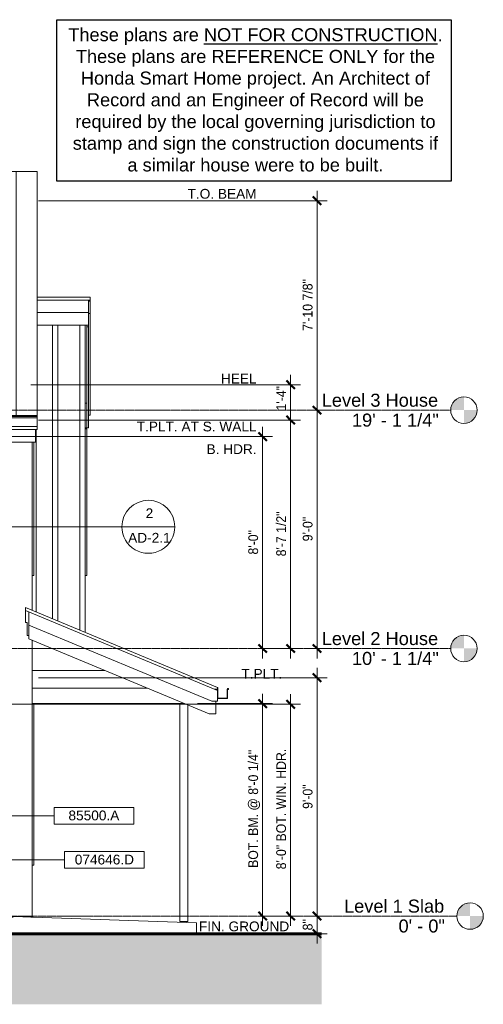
# Model space of a CAD drawing. Header units: inches. Extents: x -676 to 164, y -40 to 406.
# Tile 3 of 3: x -46 to 164, y -40 to 406. Entities that reach past the tile are written whole.
import ezdxf

# ---------------------------------------------------------------- set-up
doc = ezdxf.new("R2010")
doc.units = ezdxf.units.IN
doc.header["$MEASUREMENT"] = 0
doc.linetypes.add('Grid Line 1_2_', pattern=[0.875, 0.5, -0.125, 0.125, -0.125])
for name, color, linetype, lineweight in [('A-ANNO-DIMS', 1, 'Continuous', 9), ('A-ANNO-DIMS-48', 1, 'Continuous', 9), ('A-ANNO-NOTE', 2, 'Continuous', 9), ('A-ANNO-SYMB', 6, 'Continuous', 9), ('A-ANNO-TEXT', 2, 'Continuous', 9), ('A-DETL', 5, 'Continuous', 9), ('A-DETL-GENF', 3, 'Continuous', 9), ('A-FLOR-LEVL', 6, 'Continuous', 9), ('A-FLOR-OTLN', 6, 'Continuous', 18), ('A-GLAZ', 6, 'Continuous', 18), ('A-ROOF', 4, 'Continuous', 18), ('A-ROOF-OTLN', 4, 'Continuous', 9), ('A-ROOF-PATT', 8, 'Continuous', 18), ('A-WALL', 2, 'Continuous', 18), ('A-WALL-MBNI', 2, 'Continuous', 18), ('A-WALL-PATT', 2, 'Continuous', 18), ('I-WALL', 2, 'Continuous', 18), ('S-BEAM', 4, 'Continuous', 9), ('S-COLS', 6, 'Continuous', 9), ('S-FNDN-FTNG', 4, 'Continuous', 18)]:
    doc.layers.add(name, color=color, linetype=linetype, lineweight=lineweight)
doc.styles.add('Arial', font='arial.ttf', dxfattribs={"height": 5.901198})
doc.styles.add('Arial_1', font='arial.ttf', dxfattribs={"height": 4.425898})
doc.styles.add('Arial_2', font='arial.ttf', dxfattribs={"width": 0.9, "height": 4.425898})
doc.dimstyles.new('Linear_-_3_32__Arial_2', dxfattribs={"dimscale": 12, "dimtxt": 4.5, "dimasz": 0.3125, "dimexe": 0.375, "dimexo": 0.375, "dimgap": 0.0625, "dimtad": 1, "dimdec": 3, "dimrnd": 0.125, "dimzin": 3, "dimdsep": 46, "dimlunit": 4, "dimtxsty": 'Arial_2', "dimblk1": 'OBLIQUE', "dimblk2": 'OBLIQUE', "dimsah": 1, "dimcen": 0.09, "dimdle": 0.375, "dimazin": 0, "dimtfac": 1, "dimtdec": 3, "dimtix": 1, "dimtmove": 0, "dimatfit": 3, "dimfxl": 1, "dimtvp": 1, "dimfrac": 2, "dimtolj": 1, "dimtzin": 0, "dimarcsym": 2})
doc.dimstyles.new('Linear_-_3_32__Arial_2_1', dxfattribs={"dimscale": 12, "dimtxt": 4.5, "dimasz": 0.3125, "dimexe": 0.375, "dimexo": 0.375, "dimgap": 0.0625, "dimtad": 1, "dimdec": 3, "dimrnd": 0.125, "dimzin": 3, "dimdsep": 46, "dimlunit": 4, "dimtxsty": 'Arial_2', "dimblk1": 'OBLIQUE', "dimblk2": 'OBLIQUE', "dimsah": 1, "dimcen": 0.09, "dimdle": 0.375, "dimazin": 0, "dimtfac": 1, "dimtdec": 3, "dimtix": 1, "dimtmove": 2, "dimatfit": 3, "dimfxl": 1, "dimtvp": 1, "dimfrac": 2, "dimtolj": 1, "dimtzin": 0, "dimarcsym": 2})

# ---------------------------------------------------------------- blocks, each defined once
blk = doc.blocks.new('Trus Joist - TimberStrand LSL - Post Column - TimberStrand_ 1_3E _ 3 1_2 x 3 1_2_-2847138-Exterior South Elevation')
at = {"layer": 'S-COLS'}
for p, q in [((26.21, 96.25), (26.21, -2.5)), ((28.26, 96.25), (26.21, 96.25)), ((29.71, 95.65), (29.71, -2.5)), ((29.71, -2.5), (26.21, -2.5))]:
    blk.add_line(p, q, dxfattribs=at)
blk = doc.blocks.new('Single Casement - 2050CS-1928333-Exterior South Elevation')
at = {"layer": 'A-GLAZ'}
for p in [(-39.91, 214.78), (-40.66, 154.25)]:
    blk.add_line(p, (-39.91, 154.25), dxfattribs=at)
blk = doc.blocks.new('Single Casement - 2050CS-1928328-Exterior South Elevation')
at = {"layer": 'A-GLAZ'}
for p, q in [((-15.91, 220.75), (-16.66, 220.75)), ((-15.91, 220.75), (-15.91, 154.25)), ((-16.66, 154.25), (-15.91, 154.25))]:
    blk.add_line(p, q, dxfattribs=at)
blk = doc.blocks.new('Single Casement - 30510CS-2777514-Exterior South Elevation')
at = {"layer": 'A-GLAZ'}
for p in [(-39.91, 96.25), (-40.66, 23)]:
    blk.add_line(p, (-39.91, 23), dxfattribs=at)
blk = doc.blocks.new('Dimension Lumber - 4x8-2847089-Exterior South Elevation')
at = {"layer": 'S-BEAM'}
blk.add_line((-40.66, 96.25), (28.26, 96.25), dxfattribs=at)
blk = doc.blocks.new('House Slab Perimeter Insulation - House Slab Perimeter Insulation-2402339-Exterior South Elevation')
at = {"layer": 'S-FNDN-FTNG'}
for p, q in [((-524.29, -0.54), (-522.29, 0)), ((-524.29, -8), (-524.29, -0.54)), ((-49.29, -0.54), (-524.29, -0.54)), ((-40.29, -0.54), (-42.29, 0)), ((-40.29, -0.54), (-41.25, -0.54)), ((-40.29, -0.57), (-40.29, -0.54))]:
    blk.add_line(p, q, dxfattribs=at)
blk = doc.blocks.new('Level - Level Head - Circle-50818-Exterior South Elevation')
at = {"layer": 'A-FLOR-LEVL'}
h = blk.add_hatch(color=256, dxfattribs=at)
edge = h.paths.add_edge_path(flags=0)
edge.add_line((157.53, 0), (151.53, 0))
edge.add_arc((157.53, 0), 6, 90, 180, ccw=False)
edge.add_line((157.53, 6), (157.53, 0))
h = blk.add_hatch(color=256, dxfattribs=at)
edge = h.paths.add_edge_path(flags=0)
edge.add_line((157.53, -6), (157.53, 0))
edge.add_line((157.53, 0), (163.53, 0))
edge.add_arc((157.53, 0), 6, 270, 360, ccw=False)
blk.add_circle((157.53, 0), 6, dxfattribs=at)
blk = doc.blocks.new('Drafting View - Section Head - no arrow-55309-Exterior South Elevation')
at = {"layer": 'A-ANNO-SYMB'}
for start, end in [(90, 270), (270, 90)]:
    blk.add_arc((-110.2, 278.14), 12, start, end, dxfattribs=at)
blk = doc.blocks.new('DIMBLOCK1-Exterior South Elevation')
at = {"layer": 'A-ANNO-DIMS-48', "lineweight": 50, "transparency": 16777216}
for p, q in [((63.63, 217.25), (61.76, 219.12)), ((63.63, 217.25), (65.51, 215.37)), ((63.63, 121.25), (61.76, 123.13)), ((63.63, 121.25), (65.51, 119.38))]:
    blk.add_line(p, q, dxfattribs=at)
at = {"layer": 'A-ANNO-DIMS-48', "transparency": 16777216}
for p, q in [((63.63, 221.75), (63.63, 116.75)), ((-83.54, 217.25), (68.13, 217.25)), ((63.63, 217.25), (-83.54, 217.25)), ((61.79, 121.25), (68.13, 121.25)), ((63.63, 121.25), (61.79, 121.25))]:
    blk.add_line(p, q, dxfattribs=at)
at = {"layer": 'A-ANNO-DIMS-48', "color": 0, "transparency": 16777216, "insert": (57.14, 163.82), "char_height": 4.426, "width": 13.0431, "attachment_point": 1, "rotation": 90, "line_spacing_factor": 0.938532, "style": 'Arial_2'}
blk.add_mtext('8\'-0"', dxfattribs=at)
blk = doc.blocks.new('_Oblique')
at = {"color": 0, "linetype": 'ByBlock', "lineweight": -2}
blk.add_line((-0.5, -0.5), (0.5, 0.5), dxfattribs=at)
blk = doc.blocks.new('DIMBLOCK2-Exterior South Elevation')
at = {"layer": 'A-ANNO-DIMS-48', "lineweight": 50, "transparency": 16777216}
for p, q in [((88.28, 324.17), (86.41, 326.04)), ((88.28, 324.17), (90.16, 322.29)), ((88.28, 229.25), (86.41, 231.12)), ((88.28, 229.25), (90.16, 227.37))]:
    blk.add_line(p, q, dxfattribs=at)
at = {"layer": 'A-ANNO-DIMS-48', "transparency": 16777216}
for p, q in [((88.28, 328.67), (88.28, 229.25)), ((-37.79, 324.17), (92.78, 324.17)), ((88.28, 324.17), (-37.79, 324.17)), ((86.44, 229.25), (92.78, 229.25)), ((88.28, 229.25), (86.44, 229.25))]:
    blk.add_line(p, q, dxfattribs=at)
at = {"layer": 'A-ANNO-DIMS-48', "color": 0, "transparency": 16777216, "insert": (81.79, 265.18), "char_height": 4.426, "width": 27.6646, "attachment_point": 1, "rotation": 90, "line_spacing_factor": 0.938532, "style": 'Arial_2'}
blk.add_mtext('7\'-10 7/8"', dxfattribs=at)
blk = doc.blocks.new('DIMBLOCK3-Exterior South Elevation')
at = {"layer": 'A-ANNO-DIMS-48', "lineweight": 50, "transparency": 16777216}
for p, q in [((88.28, 229.25), (86.41, 231.12)), ((88.28, 229.25), (90.16, 227.37)), ((88.28, 121.25), (86.41, 123.13)), ((88.28, 121.25), (90.16, 119.38))]:
    blk.add_line(p, q, dxfattribs=at)
at = {"layer": 'A-ANNO-DIMS-48', "transparency": 16777216}
for p, q in [((86.44, 229.25), (92.78, 229.25)), ((88.28, 229.25), (86.44, 229.25)), ((88.28, 229.25), (88.28, 116.75)), ((86.44, 121.25), (92.78, 121.25)), ((88.28, 121.25), (86.44, 121.25))]:
    blk.add_line(p, q, dxfattribs=at)
at = {"layer": 'A-ANNO-DIMS-48', "color": 0, "transparency": 16777216, "insert": (81.79, 169.82), "char_height": 4.426, "width": 13.0431, "attachment_point": 1, "rotation": 90, "line_spacing_factor": 0.938532, "style": 'Arial_2'}
blk.add_mtext('9\'-0"', dxfattribs=at)
blk = doc.blocks.new('DIMBLOCK4-Exterior South Elevation')
at = {"layer": 'A-ANNO-DIMS-48', "lineweight": 50, "transparency": 16777216}
for p, q in [((76.28, 240.75), (74.41, 242.62)), ((76.28, 240.75), (78.16, 238.88)), ((76.28, 224.75), (74.41, 226.62)), ((76.28, 224.75), (78.16, 222.87))]:
    blk.add_line(p, q, dxfattribs=at)
at = {"layer": 'A-ANNO-DIMS-48', "transparency": 16777216}
for p, q in [((76.28, 245.25), (76.28, 224.75)), ((-41.29, 240.75), (80.78, 240.75)), ((76.28, 240.75), (-41.29, 240.75)), ((-37.79, 224.75), (80.78, 224.75)), ((76.28, 224.75), (-37.79, 224.75))]:
    blk.add_line(p, q, dxfattribs=at)
at = {"layer": 'A-ANNO-DIMS-48', "color": 0, "transparency": 16777216, "insert": (69.79, 229.12), "char_height": 4.426, "width": 13.0431, "attachment_point": 1, "rotation": 90, "line_spacing_factor": 0.938532, "style": 'Arial_2'}
blk.add_mtext('1\'-4"', dxfattribs=at)
blk = doc.blocks.new('DIMBLOCK5-Exterior South Elevation')
at = {"layer": 'A-ANNO-DIMS-48', "transparency": 16777216}
for p, q in [((-37.79, 224.75), (80.78, 224.75)), ((76.28, 224.75), (-37.79, 224.75)), ((76.28, 224.75), (76.28, 116.75)), ((74.43, 121.25), (80.78, 121.25)), ((76.28, 121.25), (74.43, 121.25))]:
    blk.add_line(p, q, dxfattribs=at)
at = {"layer": 'A-ANNO-DIMS-48', "lineweight": 50, "transparency": 16777216}
for p, q in [((76.28, 224.75), (74.41, 226.62)), ((76.28, 224.75), (78.16, 222.87)), ((76.28, 121.25), (74.41, 123.13)), ((76.28, 121.25), (78.16, 119.38))]:
    blk.add_line(p, q, dxfattribs=at)
at = {"layer": 'A-ANNO-DIMS-48', "color": 0, "transparency": 16777216, "insert": (69.79, 163), "char_height": 4.426, "width": 24.0092, "attachment_point": 1, "rotation": 90, "line_spacing_factor": 0.938532, "style": 'Arial_2'}
blk.add_mtext('8\'-7 1/2"', dxfattribs=at)
blk = doc.blocks.new('DIMBLOCK6-Exterior South Elevation')
at = {"layer": 'A-ANNO-DIMS-48', "transparency": 16777216}
for p, q in [((63.63, 100.75), (63.63, -4.5)), ((34.21, 96.25), (68.13, 96.25)), ((63.63, 96.25), (34.21, 96.25)), ((61.79, 0), (68.13, 0)), ((63.63, 0), (61.79, 0))]:
    blk.add_line(p, q, dxfattribs=at)
at = {"layer": 'A-ANNO-DIMS-48', "lineweight": 50, "transparency": 16777216}
for p, q in [((63.63, 96.25), (61.76, 98.12)), ((63.63, 96.25), (65.51, 94.37)), ((63.63, 0), (61.76, 1.88)), ((63.63, 0), (65.51, -1.88))]:
    blk.add_line(p, q, dxfattribs=at)
at = {"layer": 'A-ANNO-DIMS-48', "color": 0, "transparency": 16777216, "insert": (57.14, 21.82), "char_height": 4.4259, "width": 63.1385, "attachment_point": 1, "rotation": 90, "line_spacing_factor": 0.938532, "style": 'Arial_2'}
blk.add_mtext('BOT. BM. @ 8\'-0 1/4"', dxfattribs=at)
blk = doc.blocks.new('DIMBLOCK7-Exterior South Elevation')
at = {"layer": 'A-ANNO-DIMS-48', "transparency": 16777216}
for p, q in [((88.28, 112.5), (88.28, 0)), ((-37.79, 108), (92.78, 108)), ((88.28, 108), (-37.79, 108)), ((86.44, 0), (92.78, 0)), ((88.28, 0), (86.44, 0))]:
    blk.add_line(p, q, dxfattribs=at)
at = {"layer": 'A-ANNO-DIMS-48', "lineweight": 50, "transparency": 16777216}
for p, q in [((88.28, 108), (86.41, 109.88)), ((88.28, 108), (90.16, 106.12)), ((88.28, 0), (86.41, 1.88)), ((88.28, 0), (90.16, -1.88))]:
    blk.add_line(p, q, dxfattribs=at)
at = {"layer": 'A-ANNO-DIMS-48', "color": 0, "transparency": 16777216, "insert": (81.79, 48.57), "char_height": 4.426, "width": 13.0431, "attachment_point": 1, "rotation": 90, "line_spacing_factor": 0.938532, "style": 'Arial_2'}
blk.add_mtext('9\'-0"', dxfattribs=at)
blk = doc.blocks.new('DIMBLOCK8-Exterior South Elevation')
at = {"layer": 'A-ANNO-DIMS-48', "lineweight": 50, "transparency": 16777216}
for p, q in [((88.28, 0), (86.41, 1.88)), ((88.28, 0), (90.16, -1.88)), ((88.28, -8), (86.41, -6.13)), ((88.28, -8), (90.16, -9.88))]:
    blk.add_line(p, q, dxfattribs=at)
at = {"layer": 'A-ANNO-DIMS-48', "transparency": 16777216}
for p, q in [((86.44, 0), (92.78, 0)), ((88.28, 0), (86.44, 0)), ((88.28, 0), (88.28, -12.5)), ((86.44, -8), (92.78, -8)), ((88.28, -8), (86.44, -8))]:
    blk.add_line(p, q, dxfattribs=at)
at = {"layer": 'A-ANNO-DIMS-48', "color": 0, "transparency": 16777216, "insert": (81.79, -6.49), "char_height": 4.426, "width": 5.9815, "attachment_point": 1, "rotation": 90, "line_spacing_factor": 0.938532, "style": 'Arial_2'}
blk.add_mtext('8"', dxfattribs=at)
blk = doc.blocks.new('DIMBLOCK9-Exterior South Elevation')
at = {"layer": 'A-ANNO-DIMS-48', "transparency": 16777216}
for p, q in [((76.28, 100.5), (76.28, -4.5)), ((-83.54, 96), (80.78, 96)), ((76.28, 96), (-83.54, 96)), ((74.43, 0), (80.78, 0)), ((76.28, 0), (74.43, 0))]:
    blk.add_line(p, q, dxfattribs=at)
at = {"layer": 'A-ANNO-DIMS-48', "lineweight": 50, "transparency": 16777216}
for p, q in [((76.28, 96), (74.41, 97.87)), ((76.28, 96), (78.16, 94.12)), ((76.28, 0), (74.41, 1.88)), ((76.28, 0), (78.16, -1.88))]:
    blk.add_line(p, q, dxfattribs=at)
at = {"layer": 'A-ANNO-DIMS-48', "color": 0, "transparency": 16777216, "insert": (69.79, 21.17), "char_height": 4.4259, "width": 64.3846, "attachment_point": 1, "rotation": 90, "line_spacing_factor": 0.938532, "style": 'Arial_2'}
blk.add_mtext('8\'-0" BOT. WIN. HDR.', dxfattribs=at)
blk = doc.blocks.new('Keynote Tag - Keynote Number - Boxed - Small-135510-Exterior South Elevation')
at = {"layer": 'A-ANNO-NOTE'}
for p, q in [((-675.17, 313.06), (-675.17, 320.61)), ((-675.17, 320.61), (-639.17, 320.61)), ((-639.17, 320.61), (-639.17, 313.06)), ((-675.17, 313.06), (-639.17, 313.06))]:
    blk.add_line(p, q, dxfattribs=at)

msp = doc.modelspace()

# ---------------------------------------------------------------- hatches: boundary and pattern name
at = {"layer": 'A-DETL-GENF'}
msp.add_hatch(color=9, dxfattribs=at).paths.add_polyline_path([(-363.7011, -39.9906), (90.3235, -39.9906), (90.3235, -8), (-643.1496, -8), (-643.1496, -39.9906), (-410.2759, -39.9906)], flags=0)
at = {"layer": 'A-ROOF-PATT', "lineweight": 9}
h = msp.add_hatch(dxfattribs=at)
h.set_pattern_fill('FP_4', color=256, style=0, pattern_type=2)
h.set_pattern_definition([(90, (0, 286.572), (-16, 1e-15), [])])
h.paths.add_polyline_path([(-526.1611, 226.8281), (-38.4111, 226.8281), (-38.4111, 337.401), (-526.1611, 337.401), (-526.1611, 239.7775)], flags=0)
h.paths.add_polyline_path([(-433.5633, 238.1251), (-471.1611, 238.1251), (-471.1611, 326.9135), (-411.1611, 326.9135), (-411.1611, 238.1251)], flags=0)
h.paths.add_polyline_path([(-408.4736, 238.1251), (-408.4736, 326.9135), (-348.4736, 326.9135), (-348.4736, 238.1251), (-386.9885, 238.1251)], flags=0)
h.paths.add_polyline_path([(-317.1264, 238.1251), (-345.7861, 238.1251), (-345.7861, 326.9135), (-285.7861, 326.9135), (-285.7861, 238.1251), (-293.839, 238.1251)], flags=0)
h.paths.add_polyline_path([(-283.0986, 238.1251), (-283.0986, 326.9135), (-223.0986, 326.9135), (-223.0986, 238.1251), (-270.5516, 238.1251)], flags=0)
h.paths.add_polyline_path([(-220.4111, 238.1251), (-220.4111, 326.9135), (-160.4111, 326.9135), (-160.4111, 238.1251), (-177.4022, 238.1251)], flags=0)
h.paths.add_polyline_path([(-97.7236, 238.1251), (-157.7236, 238.1251), (-157.7236, 326.9135), (-97.7236, 326.9135), (-97.7236, 239.7775)], flags=0)
at = {"layer": 'A-WALL-PATT', "lineweight": 9}
h = msp.add_hatch(dxfattribs=at)
h.set_pattern_fill('FP_6', color=256, style=0, pattern_type=2)
h.set_pattern_definition([(0, (-46.724, 121.25), (0, 10), [])])
h.paths.add_polyline_path([(11.4639, 103.25), (-40.6611, 124.9688), (-40.6611, 103.25), (8.8968, 103.25)], flags=0)

# ---------------------------------------------------------------- linework, layer by layer
msp.add_lwpolyline([(-29.6105, 406.1872), (148.9606, 406.1872), (148.9606, 333.0374), (-29.6105, 333.0374)], close=True)
at = {"layer": 'A-ANNO-NOTE'}
for p, q in [((-99.9217, 45.4244), (-30.7505, 45.4244)), ((-84.6577, 25.4315), (-26.0005, 25.4315))]:
    msp.add_line(p, q, dxfattribs=at)
at = {"layer": 'A-ANNO-SYMB'}
for q in [(-84.2047, 176.3977), (23.8906, 176.3977)]:
    msp.add_line((-0.1094, 176.3977), q, dxfattribs=at)
at = {"layer": 'A-DETL', "lineweight": 60}
msp.add_line((90.3235, -8), (-643.1496, -8), dxfattribs=at)
at = {"layer": 'A-FLOR-OTLN'}
for p, q in [((-49.2861, -0.2582), (33.7139, -3.125)), ((33.7139, -3.125), (33.7139, -7.1274))]:
    msp.add_line(p, q, dxfattribs=at)
at = {"layer": 'A-ROOF'}
for p, q in [((-38.4111, 337.401), (-526.1611, 337.401)), ((-38.4111, 226.8281), (-38.4111, 337.401)), ((-38.4111, 280.3813), (-14.4111, 280.3813)), ((-14.4111, 279.0284), (-38.4111, 279.0284)), ((-14.4111, 280.3813), (-14.4111, 278.6534)), ((-43.7861, 139.8802), (43.2139, 103.6302)), ((-43.7861, 139.8802), (-43.7861, 138.4583)), ((43.2139, 102.2083), (-43.7861, 138.4583)), ((43.2139, 103.6302), (43.2139, 102.2083))]:
    msp.add_line(p, q, dxfattribs=at)
at = {"layer": 'A-ROOF-OTLN'}
for p, q in [((-15.1741, 279.0284), (-15.1741, 267.7784)), ((-14.4111, 278.6534), (-15.1741, 278.6534)), ((-14.4111, 226.9347), (-14.4111, 278.6534)), ((-15.1741, 273.5284), (-38.4111, 273.5284)), ((-15.1611, 272.9841), (-14.4111, 272.9841)), ((-15.1611, 221.1847), (-15.1611, 272.9841)), ((-15.1741, 267.7784), (-38.4111, 267.7784)), ((-15.9111, 221.1847), (-15.9111, 267.7784)), ((-15.9111, 267.0572), (-15.1611, 267.0572)), ((-16.6611, 232.4347), (-15.9111, 232.4347)), ((-38.4111, 226.8281), (-526.1611, 226.8281)), ((-38.4111, 226.3281), (-526.1611, 226.3281)), ((-38.4111, 225.8281), (-526.1611, 225.8281)), ((-38.4111, 226.8281), (-38.4111, 220.5312)), ((-15.1611, 226.9347), (-14.4111, 226.9347)), ((-38.4111, 221.8281), (-526.1611, 221.8281)), ((-38.4111, 220.5312), (-526.1611, 220.5312)), ((-39.1611, 214.7812), (-39.1611, 220.5312)), ((-16.6611, 221.1847), (-15.1611, 221.1847)), ((-39.1611, 214.7812), (-525.4111, 214.7812)), ((-43.7861, 138.4583), (-43.7861, 132.9583)), ((-42.2861, 125.6458), (-42.2861, 137.8333)), ((-43.7861, 132.9583), (-43.0361, 132.9583)), ((-43.0361, 132.9583), (-43.0361, 127.2083)), ((40.6139, 97.3333), (-42.2861, 131.875)), ((-43.0361, 127.2083), (-42.2861, 127.2083)), ((39.4639, 91.5833), (-42.2861, 125.6458)), ((41.7139, 102.8333), (43.2139, 102.8333)), ((43.3389, 103.6302), (43.2139, 103.6302)), ((43.3389, 98.7552), (43.3389, 103.6302)), ((48.0889, 102.7552), (47.5889, 102.7552)), ((47.5889, 102.7552), (47.5889, 98.7552)), ((48.2139, 103.1302), (47.7139, 103.1302)), ((47.7139, 103.1302), (47.7139, 103.0052)), ((47.7139, 103.0052), (48.0889, 103.0052)), ((47.7139, 98.6302), (47.7139, 102.6302)), ((47.7139, 102.6302), (48.2139, 102.6302)), ((48.0889, 103.0052), (48.0889, 102.7552)), ((48.2139, 102.6302), (48.2139, 103.1302)), ((43.2139, 102.2083), (43.2139, 97.3333)), ((43.2139, 98.6302), (47.7139, 98.6302)), ((47.5889, 98.7552), (43.3389, 98.7552)), ((43.2139, 97.3333), (40.6139, 97.3333)), ((42.4639, 91.5833), (42.4639, 97.3333)), ((42.4639, 91.5833), (39.4639, 91.5833))]:
    msp.add_line(p, q, dxfattribs=at)
at = {"layer": 'A-WALL'}
msp.add_line((33.7139, -7.1274), (33.7139, -8), dxfattribs=at)
at = {"layer": 'A-WALL-MBNI', "lineweight": 9}
for p, q in [((-31.5361, 134.776), (-31.5361, 267.7784)), ((-29.0361, 133.7344), (-29.0361, 267.7784)), ((-19.1611, 129.6198), (-19.1611, 267.7784)), ((-16.6611, 128.5781), (-16.6611, 267.7784)), ((-38.9111, 137.849), (-38.9111, 220.5312)), ((-40.6611, 138.5781), (-40.6611, 214.7812)), ((-40.6611, 124.9688), (-40.6611, 0)), ((-40.6611, 0), (-46.9111, 0))]:
    msp.add_line(p, q, dxfattribs=at)
at = {"layer": 'I-WALL'}
msp.add_line((-40.6611, 103.25), (11.4639, 103.25), dxfattribs=at)

# ---------------------------------------------------------------- block references
at = {"layer": 'A-ANNO-NOTE'}
for p in [(644.4211, -271.4088), (649.1711, -291.4017)]:
    msp.add_blockref('Keynote Tag - Keynote Number - Boxed - Small-135510-Exterior South Elevation', p, dxfattribs=at)
at = {"layer": 'A-ANNO-SYMB', "rotation": 270.0000000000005}
msp.add_blockref('Drafting View - Section Head - no arrow-55309-Exterior South Elevation', (-266.2497, 66.1989), dxfattribs=at)
at = {"layer": 'A-FLOR-LEVL'}
for p in [(-2.757, 229.25), (-2.757, 121.25), (0, 0)]:
    msp.add_blockref('Level - Level Head - Circle-50818-Exterior South Elevation', p, dxfattribs=at)
at = {"layer": 'A-GLAZ'}
for name in ['Single Casement - 2050CS-1928328-Exterior South Elevation', 'Single Casement - 2050CS-1928333-Exterior South Elevation', 'Single Casement - 30510CS-2777514-Exterior South Elevation']:
    msp.add_blockref(name, (0, 0), dxfattribs=at)
at = {"layer": 'S-BEAM'}
msp.add_blockref('Dimension Lumber - 4x8-2847089-Exterior South Elevation', (0, 0), dxfattribs=at)
at = {"layer": 'S-COLS'}
msp.add_blockref('Trus Joist - TimberStrand LSL - Post Column - TimberStrand_ 1_3E _ 3 1_2 x 3 1_2_-2847138-Exterior South Elevation', (0, 0), dxfattribs=at)
at = {"layer": 'S-FNDN-FTNG'}
msp.add_blockref('House Slab Perimeter Insulation - House Slab Perimeter Insulation-2402339-Exterior South Elevation', (0, 0), dxfattribs=at)

# ---------------------------------------------------------------- texts
at = {"insert": (60.3642, 402.345), "char_height": 5.9011976, "width": 170.64303, "attachment_point": 2, "style": 'Arial'}
msp.add_mtext('These plans are {\\LNOT FOR CONSTRUCTION}. These plans are REFERENCE ONLY for the Honda Smart Home project. An Architect of Record and an Engineer of Record will be required by the local governing jurisdiction to stamp and sign the construction documents if a similar house were to be built.', dxfattribs=at)
at = {"layer": 'A-ANNO-SYMB', "char_height": 4.4259, "attachment_point": 2, "line_spacing_factor": 0.938532, "style": 'Arial_1'}
for s, insert, width in [('2', (12.3745, 184.7379), 4.104), ('AD-2.1', (12.3745, 173.6337), 22.896)]:
    msp.add_mtext(s, dxfattribs=dict(at, insert=insert, width=width))
at = {"layer": 'A-ANNO-TEXT', "color": 7, "attachment_point": 3, "line_spacing_factor": 0.938532, "style": 'Arial_1'}
for s, insert, char_height, width in [('T.O. BEAM', (60.8986, 329.501), 4.4259, 37.206), ('HEEL', (60.8986, 245.751), 4.4259, 19.224), ('T.PLT. AT S. WALL', (60.8986, 224.0447), 4.425898, 64.638), ('B. HDR.', (60.8986, 213.7947), 4.4259, 26.946), ('T.PLT.', (72.5558, 111.996), 4.4259, 22.086), ('FIN. GROUND', (75.6689, -2.4606), 4.425898, 48.546)]:
    msp.add_mtext(s, dxfattribs=dict(at, insert=insert, char_height=char_height, width=width))
at = {"layer": 'A-FLOR-LEVL', "attachment_point": 3, "line_spacing_factor": 0.938532, "style": 'Arial', "bg_fill": 3, "box_fill_scale": 1.25, "bg_fill_color": 0, "bg_fill_transparency": 0}
for s, insert, char_height, width in [('Level 3 House', (143.0941, 236.7093), 5.901198, 62.856), ('19\' - 1 1/4"', (143.3881, 227.6937), 5.901198, 46.872), ('Level 2 House', (143.0941, 128.7093), 5.901198, 62.856), ('10\' - 1 1/4"', (143.3881, 119.6937), 5.901198, 46.872), ('Level 1 Slab', (145.8511, 7.4593), 5.901198, 54.144), ('0\' - 0"', (146.1451, -1.5563), 5.9012, 24.984)]:
    msp.add_mtext(s, dxfattribs=dict(at, insert=insert, char_height=char_height, width=width))

# ---------------------------------------------------------------- dimensions: what is measured, and where the dimension line sits
at = {"layer": 'A-ANNO-DIMS'}
dim = msp.add_linear_dim(base=(76.2833, 224.75), p1=(-45.7861, 240.75), p2=(-42.2861, 224.75), angle=90, dimstyle='Linear_-_3_32__Arial_2_1', override={"dimpost": '<>', "dimfxl": 16.378339}, dxfattribs=at)
dim.commit()
dim.dimension.update_dxf_attribs({"geometry": 'DIMBLOCK4-Exterior South Elevation', "text_midpoint": (72.7426, 235.6391), "dimtype": 160, "text_rotation": 90})
for base, p1, p2, override, picture, middle in [((76.2833, 121.25), (-42.2861, 224.75), (78.9349, 121.25), {"dimpost": '<>', "dimfxl": 159.395078}, 'DIMBLOCK5-Exterior South Elevation', (73.2448, 173)), ((63.6346, 121.25), (-88.0365, 217.25), (66.2863, 121.25), {"dimpost": '<>', "dimfxl": 181.745764}, 'DIMBLOCK1-Exterior South Elevation', (60.6249, 169.25)), ((88.2842, 0), (-42.2861, 108), (90.9359, 0), {"dimpost": '<>', "dimfxl": 171.499591}, 'DIMBLOCK7-Exterior South Elevation', (85.2745, 54)), ((88.2842, -8), (90.9359, 0), (90.9359, -8), {"dimpost": '<>', "dimfxl": 8}, 'DIMBLOCK8-Exterior South Elevation', (85.2745, -4))]:
    dim = msp.add_linear_dim(base=base, p1=p1, p2=p2, angle=90, dimstyle='Linear_-_3_32__Arial_2', override=override, dxfattribs=at)
    dim.commit()
    dim.dimension.update_dxf_attribs({"geometry": picture, "text_midpoint": middle})
for base, p1, p2, text, override, picture, middle in [((76.2833, 0), (-88.0361, 96), (78.9349, 0), '8\'-0"BOT. WIN. HDR.', {"dimpost": '<>', "dimfxl": 192.601477}, 'DIMBLOCK9-Exterior South Elevation', (73.2433, 48)), ((63.6346, 0), (29.7139, 96.25), (66.2863, 0), 'BOT. BM. @8\'-0 1/4"', {"dimpost": '<>', "dimfxl": 102.964083}, 'DIMBLOCK6-Exterior South Elevation', (59.9803, 48.125))]:
    dim = msp.add_linear_dim(base=base, p1=p1, p2=p2, angle=90, text=text, dimstyle='Linear_-_3_32__Arial_2', override=override, dxfattribs=at)
    dim.commit()
    dim.dimension.update_dxf_attribs({"geometry": picture, "text_midpoint": middle})

# ---------------------------------------------------------------- next in the draw order: linework, layer by layer
at = {"layer": 'A-FLOR-LEVL', "linetype": 'Grid Line 1_2_'}
for p, q in [((148.7692, 229.25), (-642.0181, 229.25)), ((-642.0181, 121.25), (148.7692, 121.25)), ((-642.0181, 0), (151.5262, 0))]:
    msp.add_line(p, q, dxfattribs=at)

# ---------------------------------------------------------------- next in the draw order: texts
at = {"layer": 'A-ANNO-NOTE', "char_height": 4.4259, "attachment_point": 2, "line_spacing_factor": 0.938532, "style": 'Arial_1', "bg_fill": 3, "box_fill_scale": 1.25, "bg_fill_color": 0, "bg_fill_transparency": 0}
for s, insert, width in [('85500.A', (-12.7642, 47.8075), 27.486), ('074646.D', (-8.0142, 27.8145), 31.968)]:
    msp.add_mtext(s, dxfattribs=dict(at, insert=insert, width=width))

# ---------------------------------------------------------------- next in the draw order: dimensions: what is measured, and where the dimension line sits
at = {"layer": 'A-ANNO-DIMS'}
for base, p1, p2, override, picture, middle in [((88.2842, 229.25), (-42.2861, 324.1667), (90.9359, 229.25), {"dimpost": '<>', "dimfxl": 163.576537}, 'DIMBLOCK2-Exterior South Elevation', (85.2458, 276.7083)), ((88.2842, 121.25), (90.9359, 229.25), (90.9359, 121.25), {"dimpost": '<>', "dimfxl": 108}, 'DIMBLOCK3-Exterior South Elevation', (85.2745, 175.25))]:
    dim = msp.add_linear_dim(base=base, p1=p1, p2=p2, angle=90, dimstyle='Linear_-_3_32__Arial_2', override=override, dxfattribs=at)
    dim.commit()
    dim.dimension.update_dxf_attribs({"geometry": picture, "text_midpoint": middle})

doc.saveas('drawing.dxf')
